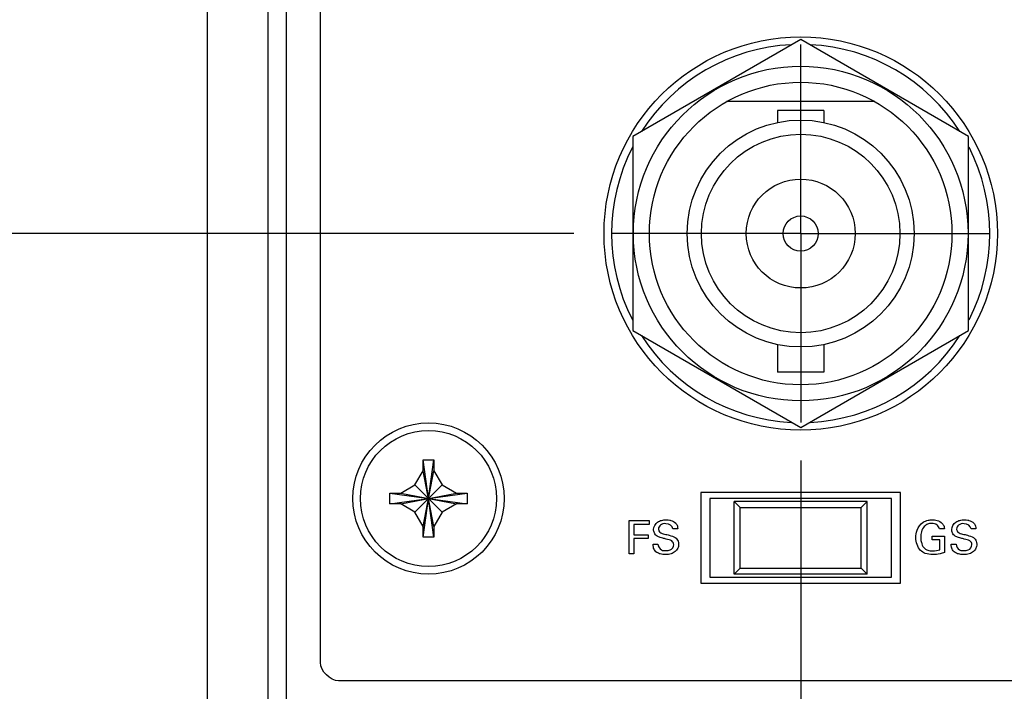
# Model space of a CAD drawing. Header units: inches. Extents: x 0 to 34, y 0 to 22.
# Tile 21 of 111: x 8.3 to 9.9, y 9.5 to 10.7. Entities that reach past the tile are written whole.
import ezdxf

# ---------------------------------------------------------------- set-up
doc = ezdxf.new("R2010")
doc.units = ezdxf.units.IN
doc.header["$LTSCALE"] = 1.87
doc.header["$MEASUREMENT"] = 0
doc.linetypes.add('CENTER', pattern=[0.6, 0.375, -0.075, 0.075, -0.075])
doc.layers.get('0').update_dxf_attribs({"linetype": 'CONTINUOUS'})
for name, color, linetype in [('DATUMCURVES', 7, 'CONTINUOUS'), ('DEFAULT_1', 7, 'CENTER'), ('DIMENSIONS', 7, 'CONTINUOUS')]:
    doc.layers.add(name, color=color, linetype=linetype)
doc.styles.get("Standard").update_dxf_attribs({"font": 'txt', "width": 0.8})
doc.dimstyles.new('DIMSTYLE_1', dxfattribs={"dimtxt": 0.125, "dimasz": 0.18, "dimexe": 0.18, "dimexo": 0.0625, "dimgap": 0.09, "dimtad": 0, "dimtih": 1, "dimtoh": 1, "dimdec": 3, "dimzin": 4, "dimdsep": 46, "dimtxsty": 'STANDARD', "dimblk": '_FILLED', "dimblk1": '_FILLED', "dimblk2": '_FILLED', "dimcen": 0.09, "dimadec": 0, "dimazin": 0, "dimtp": 0.001, "dimtm": 0.001, "dimtfac": 1, "dimtdec": 3, "dimtofl": 0, "dimtmove": 0, "dimatfit": 3, "dimldrblk": '_FILLED', "dimfxl": 1, "dimtolj": 1, "dimtzin": 4, "dimarcsym": 0})

# ---------------------------------------------------------------- blocks, each defined once
blk = doc.blocks.new('_FILLED')
at = {"color": 0, "linetype": 'BYBLOCK'}
blk.add_solid([(0, 0), (-1, 0.1736), (-1, -0.1736)], dxfattribs=at)
blk = doc.blocks.new('*D0')
at = {"layer": 'DIMENSIONS', "color": 2, "linetype": 'CONTINUOUS'}
for p, q in [((9.211, 10.3065), (7.356, 10.3065)), ((7.481, 10.3065), (7.481, 9.311)), ((7.481, 7.9485), (7.481, 9.061)), ((11.9085, 7.9485), (7.356, 7.9485))]:
    blk.add_line(p, q, dxfattribs=at)
at = {"layer": 'DIMENSIONS', "color": 2, "linetype": 'CONTINUOUS', "xscale": 0.18, "yscale": 0.18, "zscale": 0.18}
for p, rotation in [((7.481, 10.3065), 90), ((7.481, 7.9485), 270)]:
    blk.add_blockref('_FILLED', p, dxfattribs=dict(at, rotation=rotation))
at = {"layer": 'DIMENSIONS', "color": 2, "linetype": 'CONTINUOUS', "width": 0.8}
for s, p in [('[', (7.4435, 9.1235)), (']', (8.0435, 9.1235)), ('2.358', (6.8185, 9.1235)), ('59.89', (7.5435, 9.1235))]:
    blk.add_text(s, height=0.125, dxfattribs=at).set_placement(p)
blk = doc.blocks.new('*D1')
at = {"layer": 'DIMENSIONS', "color": 2, "linetype": 'CONTINUOUS'}
for p, q in [((9.211, 11.4065), (7.356, 11.4065)), ((7.481, 11.4065), (7.481, 11.0125)), ((7.481, 10.3065), (7.481, 10.7625)), ((9.211, 10.3065), (7.356, 10.3065))]:
    blk.add_line(p, q, dxfattribs=at)
at = {"layer": 'DIMENSIONS', "color": 2, "linetype": 'CONTINUOUS', "xscale": 0.18, "yscale": 0.18, "zscale": 0.18}
for p, rotation in [((7.481, 11.4065), 90), ((7.481, 10.3065), 270)]:
    blk.add_blockref('_FILLED', p, dxfattribs=dict(at, rotation=rotation))
at = {"layer": 'DIMENSIONS', "color": 2, "linetype": 'CONTINUOUS', "width": 0.8}
for s, p in [('4X ', (6.6685, 10.825)), ('1.100', (6.9685, 10.825)), ('[', (7.5935, 10.825)), ('27.94', (7.6935, 10.825)), (']', (8.1935, 10.825))]:
    blk.add_text(s, height=0.125, dxfattribs=at).set_placement(p)
blk = doc.blocks.new('*D7')
at = {"layer": 'DIMENSIONS', "color": 2, "linetype": 'CONTINUOUS'}
for p, q in [((9.586, 9.9315), (9.586, 7.3368)), ((10.461, 9.9315), (10.461, 7.3368)), ((9.586, 7.4618), (9.226, 7.4618)), ((10.461, 7.4618), (10.7887, 7.4618))]:
    blk.add_line(p, q, dxfattribs=at)
at = {"layer": 'DIMENSIONS', "color": 2, "linetype": 'CONTINUOUS', "xscale": 0.18, "yscale": 0.18, "zscale": 0.18}
blk.add_blockref('_FILLED', (9.586, 7.4618), dxfattribs=at)
at = {"layer": 'DIMENSIONS', "color": 2, "linetype": 'CONTINUOUS', "xscale": 0.18, "yscale": 0.18, "zscale": 0.18, "rotation": 180}
blk.add_blockref('_FILLED', (10.461, 7.4618), dxfattribs=at)
at = {"layer": 'DIMENSIONS', "color": 2, "linetype": 'CONTINUOUS', "width": 0.8}
for s, p in [('[', (11.5762, 7.3993)), (']', (12.1762, 7.3993)), ('3X', (10.8512, 7.3993)), ('.875', (11.0512, 7.3993)), ('22.23', (11.6762, 7.3993))]:
    blk.add_text(s, height=0.125, dxfattribs=at).set_placement(p)

msp = doc.modelspace()

# ---------------------------------------------------------------- linework, layer by layer
at = {"color": 7, "linetype": 'CONTINUOUS'}
for p, q in [((8.706, 8.9357), (8.706, 18.5514)), ((8.736, 18.554), (8.736, 8.933)), ((8.606, 8.9481), (8.606, 18.539)), ((9.586, 10.627), (9.3085, 10.4667)), ((9.8635, 10.4667), (9.586, 10.627)), ((9.7084, 10.5245), (9.4636, 10.5245)), ((9.6245, 10.5098), (9.5475, 10.5098)), ((9.5475, 10.5098), (9.5475, 10.49)), ((9.6245, 10.5098), (9.6245, 10.49)), ((9.3085, 10.4667), (9.3085, 10.1463)), ((9.8635, 10.1463), (9.8635, 10.4667)), ((9.3085, 10.1463), (9.586, 9.9861)), ((9.586, 9.9861), (9.8635, 10.1463)), ((9.5475, 10.123), (9.5475, 10.0773)), ((9.6245, 10.123), (9.6245, 10.0773)), ((9.6245, 10.0773), (9.5475, 10.0773)), ((8.962, 9.9325), (8.98, 9.9325)), ((8.98, 9.8045), (8.962, 9.9325)), ((8.962, 9.9145), (8.962, 9.9325)), ((8.962, 9.8045), (8.98, 9.9325)), ((8.98, 9.9325), (8.98, 9.9145)), ((8.9484, 9.8911), (8.962, 9.9145)), ((8.98, 9.8225), (8.962, 9.9145)), ((8.962, 9.8225), (8.98, 9.9145)), ((8.98, 9.9145), (8.9935, 9.8911)), ((8.907, 9.8775), (8.925, 9.8775)), ((8.907, 9.8775), (9.035, 9.8595)), ((8.907, 9.8595), (9.035, 9.8775)), ((8.907, 9.8595), (8.907, 9.8775)), ((8.925, 9.8775), (8.9484, 9.8911)), ((8.925, 9.8775), (9.017, 9.8595)), ((8.925, 9.8595), (9.017, 9.8775)), ((8.9935, 9.846), (8.9484, 9.8911)), ((8.9484, 9.846), (8.9935, 9.8911)), ((8.9935, 9.8911), (9.017, 9.8775)), ((9.017, 9.8775), (9.035, 9.8775)), ((9.035, 9.8775), (9.035, 9.8595)), ((9.751, 9.8785), (9.421, 9.8785)), ((9.421, 9.8785), (9.421, 9.7285)), ((9.751, 9.7285), (9.751, 9.8785)), ((9.736, 9.8685), (9.436, 9.8685)), ((9.436, 9.8685), (9.436, 9.7385)), ((9.476, 9.8635), (9.486, 9.8535)), ((9.696, 9.8635), (9.476, 9.8635)), ((9.476, 9.7435), (9.476, 9.8635)), ((9.686, 9.8535), (9.696, 9.8635)), ((9.696, 9.7435), (9.696, 9.8635)), ((9.736, 9.7385), (9.736, 9.8685)), ((8.925, 9.8595), (8.907, 9.8595)), ((8.9484, 9.846), (8.925, 9.8595)), ((8.962, 9.8225), (8.9484, 9.846)), ((8.9935, 9.846), (8.98, 9.8225)), ((9.017, 9.8595), (8.9935, 9.846)), ((9.035, 9.8595), (9.017, 9.8595)), ((9.486, 9.8535), (9.686, 9.8535)), ((9.486, 9.7535), (9.486, 9.8535)), ((9.686, 9.7535), (9.686, 9.8535)), ((8.962, 9.8045), (8.962, 9.8225)), ((8.98, 9.8225), (8.98, 9.8045)), ((8.98, 9.8045), (8.962, 9.8045)), ((9.476, 9.7435), (9.486, 9.7535)), ((9.486, 9.7535), (9.686, 9.7535)), ((9.686, 9.7535), (9.696, 9.7435)), ((9.436, 9.7385), (9.736, 9.7385)), ((9.696, 9.7435), (9.476, 9.7435)), ((9.421, 9.7285), (9.751, 9.7285))]:
    msp.add_line(p, q, dxfattribs=at)
for centre, radius in [((9.586, 10.3065), 0.325), ((9.586, 10.3065), 0.2765), ((9.586, 10.3065), 0.25), ((9.586, 10.3065), 0.1875), ((9.586, 10.3065), 0.164), ((9.586, 10.3065), 0.09), ((9.586, 10.3065), 0.029), ((8.971, 9.8685), 0.125), ((8.971, 9.8685), 0.1125), ((8.971, 9.8685), 0.1125)]:
    msp.add_circle(centre, radius, dxfattribs=at)
for start, end in [(92.8821, 147.3645), (32.6355, 87.1179), (152.8684, 207.1316), (332.8684, 27.1316), (212.6355, 267.1179), (272.8821, 327.3645)]:
    msp.add_arc((9.586, 10.3065), 0.3125, start, end, dxfattribs=at)
at = {"layer": 'DATUMCURVES', "color": 40, "linetype": 'CONTINUOUS'}
for points, knots in [([(8.7925, 9.5973, 0.8645), (8.7925, 9.8382, 0.8645), (8.7925, 11.3801, 0.8645), (8.7925, 12.922, 0.8645), (8.7925, 14.223, 0.8645)], [0, 0, 0, 0, 0.15625, 1, 1, 1, 1]), ([(9.3027, 9.8323, 0.8645), (9.3044, 9.8323, 0.8645), (9.3153, 9.8323, 0.8645), (9.3263, 9.8323, 0.8645), (9.3355, 9.8323, 0.8645)], [0, 0, 0, 0, 0.15625, 1, 1, 1, 1]), ([(9.3027, 9.7772, 0.8645), (9.3027, 9.78, 0.8645), (9.3027, 9.7984, 0.8645), (9.3027, 9.8168, 0.8645), (9.3027, 9.8323, 0.8645)], [0, 0, 0, 0, 0.15625, 1, 1, 1, 1]), ([(9.3763, 9.7922, 0.8645), (9.3763, 9.7946, 0.8645), (9.3727, 9.8002, 0.8645), (9.3649, 9.8011, 0.8645), (9.3586, 9.8028, 0.8645), (9.3535, 9.8041, 0.8645), (9.3481, 9.8061, 0.8645), (9.3438, 9.811, 0.8645), (9.342, 9.82, 0.8645), (9.3471, 9.8293, 0.8645), (9.3563, 9.8328, 0.8645), (9.3633, 9.8336, 0.8645), (9.3677, 9.8332, 0.8645), (9.3696, 9.8329, 0.8645)], [0, 0, 0, 0, 0.089356, 0.210968, 0.28166, 0.334745, 0.408555, 0.494841, 0.566943, 0.741217, 0.832923, 0.929463, 1, 1, 1, 1]), ([(9.3749, 9.8186, 0.8645), (9.3746, 9.8233, 0.8645), (9.3647, 9.8284, 0.8645), (9.3542, 9.826, 0.8645), (9.3509, 9.8204, 0.8645), (9.351, 9.8178, 0.8645), (9.3511, 9.8176, 0.8645)], [0, 0, 0, 0, 0.458215, 0.755271, 0.988296, 1, 1, 1, 1]), ([(9.3696, 9.8329, 0.8645), (9.3702, 9.8328, 0.8645), (9.3738, 9.8319, 0.8645), (9.3792, 9.8294, 0.8645), (9.3824, 9.8234, 0.8645), (9.3827, 9.82, 0.8645), (9.3828, 9.8186, 0.8645)], [0, 0, 0, 0, 0.088515, 0.522641, 0.795824, 1, 1, 1, 1]), ([(9.7764, 9.8038, 0.8645), (9.7764, 9.8079, 0.8645), (9.7778, 9.8176, 0.8645), (9.7854, 9.8291, 0.8645), (9.796, 9.8328, 0.8645), (9.8025, 9.8333, 0.8645), (9.8074, 9.8331, 0.8645), (9.8132, 9.8321, 0.8645), (9.8193, 9.8288, 0.8645), (9.823, 9.8231, 0.8645), (9.8234, 9.8199, 0.8645), (9.8235, 9.8186, 0.8645)], [0, 0, 0, 0, 0.170828, 0.400017, 0.528614, 0.621258, 0.671638, 0.730076, 0.865892, 0.945205, 1, 1, 1, 1]), ([(9.8152, 9.8186, 0.8645), (9.8148, 9.8209, 0.8645), (9.8116, 9.8262, 0.8645), (9.8033, 9.8276, 0.8645), (9.7957, 9.8267, 0.8645), (9.7889, 9.8221, 0.8645), (9.7851, 9.8141, 0.8645), (9.7841, 9.8053, 0.8645), (9.7846, 9.7999, 0.8645), (9.7851, 9.7974, 0.8645)], [0, 0, 0, 0, 0.129018, 0.289592, 0.416824, 0.531203, 0.710522, 0.868162, 1, 1, 1, 1]), ([(9.869, 9.7922, 0.8645), (9.869, 9.7946, 0.8645), (9.8654, 9.8002, 0.8645), (9.8575, 9.8011, 0.8645), (9.8512, 9.8028, 0.8645), (9.8461, 9.8041, 0.8645), (9.8408, 9.8061, 0.8645), (9.8364, 9.811, 0.8645), (9.8346, 9.82, 0.8645), (9.8398, 9.8293, 0.8645), (9.849, 9.8328, 0.8645), (9.8559, 9.8336, 0.8645), (9.8603, 9.8332, 0.8645), (9.8622, 9.8329, 0.8645)], [0, 0, 0, 0, 0.089348, 0.210897, 0.281625, 0.334705, 0.408472, 0.494809, 0.566915, 0.741208, 0.832942, 0.929504, 1, 1, 1, 1]), ([(9.8675, 9.8186, 0.8645), (9.8672, 9.8233, 0.8645), (9.8573, 9.8284, 0.8645), (9.8468, 9.826, 0.8645), (9.8436, 9.8204, 0.8645), (9.8437, 9.8178, 0.8645), (9.8437, 9.8176, 0.8645)], [0, 0, 0, 0, 0.458216, 0.755215, 0.988296, 1, 1, 1, 1]), ([(9.8622, 9.8329, 0.8645), (9.8628, 9.8328, 0.8645), (9.8665, 9.8319, 0.8645), (9.8719, 9.8293, 0.8645), (9.8751, 9.8234, 0.8645), (9.8753, 9.82, 0.8645), (9.8754, 9.8186, 0.8645)], [0, 0, 0, 0, 0.088469, 0.522525, 0.795781, 1, 1, 1, 1]), ([(9.3355, 9.8258, 0.8645), (9.3342, 9.8258, 0.8645), (9.3259, 9.8258, 0.8645), (9.3175, 9.8258, 0.8645), (9.3105, 9.8258, 0.8645)], [0, 0, 0, 0, 0.15625, 1, 1, 1, 1]), ([(9.3105, 9.8258, 0.8645), (9.3105, 9.8249, 0.8645), (9.3105, 9.8192, 0.8645), (9.3105, 9.8135, 0.8645), (9.3105, 9.8086, 0.8645)], [0, 0, 0, 0, 0.15625, 1, 1, 1, 1]), ([(9.3511, 9.8176, 0.8645), (9.3512, 9.8158, 0.8645), (9.3535, 9.8112, 0.8645), (9.3584, 9.8105, 0.8645), (9.361, 9.8098, 0.8645)], [0, 0, 0, 0, 0.40678, 1, 1, 1, 1]), ([(9.8437, 9.8176, 0.8645), (9.8438, 9.8158, 0.8645), (9.8461, 9.8112, 0.8645), (9.851, 9.8105, 0.8645), (9.8536, 9.8098, 0.8645)], [0, 0, 0, 0, 0.406787, 1, 1, 1, 1]), ([(9.3105, 9.8086, 0.8645), (9.3117, 9.8086, 0.8645), (9.3196, 9.8086, 0.8645), (9.3274, 9.8086, 0.8645), (9.3341, 9.8086, 0.8645)], [0, 0, 0, 0, 0.15625, 1, 1, 1, 1]), ([(9.3341, 9.8022, 0.8645), (9.3329, 9.8022, 0.8645), (9.325, 9.8022, 0.8645), (9.3171, 9.8022, 0.8645), (9.3105, 9.8022, 0.8645)], [0, 0, 0, 0, 0.15625, 1, 1, 1, 1]), ([(9.3105, 9.8022, 0.8645), (9.3105, 9.8009, 0.8645), (9.3105, 9.7926, 0.8645), (9.3105, 9.7842, 0.8645), (9.3105, 9.7772, 0.8645)], [0, 0, 0, 0, 0.15625, 1, 1, 1, 1]), ([(9.3788, 9.804, 0.8645), (9.3809, 9.8027, 0.8645), (9.3837, 9.799, 0.8645), (9.3844, 9.7936, 0.8645), (9.384, 9.7895, 0.8645), (9.3826, 9.7851, 0.8645), (9.3788, 9.7802, 0.8645), (9.3729, 9.7773, 0.8645), (9.3673, 9.776, 0.8645), (9.3613, 9.7757, 0.8645), (9.3548, 9.7763, 0.8645), (9.3501, 9.7783, 0.8645), (9.3484, 9.7794, 0.8645)], [0, 0, 0, 0, 0.128977, 0.217487, 0.27856, 0.33737, 0.454957, 0.587239, 0.663965, 0.749719, 0.896424, 1, 1, 1, 1]), ([(9.361, 9.8098, 0.8645), (9.3636, 9.8092, 0.8645), (9.3696, 9.8076, 0.8645), (9.3758, 9.806, 0.8645), (9.3788, 9.804, 0.8645)], [0, 0, 0, 0, 0.433545, 1, 1, 1, 1]), ([(9.8237, 9.7793, 0.8645), (9.8213, 9.7785, 0.8645), (9.8148, 9.7766, 0.8645), (9.804, 9.7755, 0.8645), (9.7926, 9.7767, 0.8645), (9.783, 9.7827, 0.8645), (9.7775, 9.7923, 0.8645), (9.7764, 9.8, 0.8645), (9.7764, 9.8038, 0.8645)], [0, 0, 0, 0, 0.120749, 0.310254, 0.504452, 0.645785, 0.821356, 1, 1, 1, 1]), ([(9.7851, 9.7974, 0.8645), (9.7852, 9.797, 0.8645), (9.786, 9.7934, 0.8645), (9.7883, 9.7873, 0.8645), (9.796, 9.7826, 0.8645), (9.8054, 9.7816, 0.8645), (9.8122, 9.7826, 0.8645), (9.8161, 9.7838, 0.8645)], [0, 0, 0, 0, 0.031756, 0.278509, 0.48032, 0.688953, 1, 1, 1, 1]), ([(9.8035, 9.8065, 0.8645), (9.8045, 9.8065, 0.8645), (9.8113, 9.8065, 0.8645), (9.818, 9.8065, 0.8645), (9.8237, 9.8065, 0.8645)], [0, 0, 0, 0, 0.15625, 1, 1, 1, 1]), ([(9.8161, 9.7838, 0.8645), (9.8161, 9.7847, 0.8645), (9.8161, 9.7901, 0.8645), (9.8161, 9.7956, 0.8645), (9.8161, 9.8001, 0.8645)], [0, 0, 0, 0, 0.15625, 1, 1, 1, 1]), ([(9.8237, 9.8065, 0.8645), (9.8237, 9.8051, 0.8645), (9.8237, 9.796, 0.8645), (9.8237, 9.7869, 0.8645), (9.8237, 9.7793, 0.8645)], [0, 0, 0, 0, 0.15625, 1, 1, 1, 1]), ([(9.8714, 9.804, 0.8645), (9.8735, 9.8027, 0.8645), (9.8763, 9.799, 0.8645), (9.8771, 9.7936, 0.8645), (9.8767, 9.7895, 0.8645), (9.8753, 9.7851, 0.8645), (9.8714, 9.7802, 0.8645), (9.8641, 9.7765, 0.8645), (9.8554, 9.7756, 0.8645), (9.8474, 9.7763, 0.8645), (9.8427, 9.7783, 0.8645), (9.841, 9.7794, 0.8645)], [0, 0, 0, 0, 0.128997, 0.217553, 0.278651, 0.33749, 0.455144, 0.587492, 0.749539, 0.896361, 1, 1, 1, 1]), ([(9.8536, 9.8098, 0.8645), (9.8562, 9.8092, 0.8645), (9.8622, 9.8076, 0.8645), (9.8685, 9.806, 0.8645), (9.8714, 9.804, 0.8645)], [0, 0, 0, 0, 0.43357, 1, 1, 1, 1]), ([(9.3484, 9.7794, 0.8645), (9.3473, 9.7802, 0.8645), (9.3445, 9.7826, 0.8645), (9.3424, 9.7876, 0.8645), (9.3422, 9.7916, 0.8645), (9.3422, 9.7933, 0.8645)], [0, 0, 0, 0, 0.255002, 0.678572, 1, 1, 1, 1]), ([(9.3501, 9.7933, 0.8645), (9.3503, 9.7895, 0.8645), (9.3542, 9.7824, 0.8645), (9.3609, 9.7824, 0.8645), (9.3634, 9.7824, 0.8645)], [0, 0, 0, 0, 0.603087, 1, 1, 1, 1]), ([(9.3634, 9.7824, 0.8645), (9.3657, 9.7824, 0.8645), (9.3717, 9.7827, 0.8645), (9.3763, 9.7887, 0.8645), (9.3763, 9.7922, 0.8645)], [0, 0, 0, 0, 0.395996, 1, 1, 1, 1]), ([(9.841, 9.7794, 0.8645), (9.8399, 9.7802, 0.8645), (9.8372, 9.7826, 0.8645), (9.835, 9.7876, 0.8645), (9.8348, 9.7916, 0.8645), (9.8348, 9.7933, 0.8645)], [0, 0, 0, 0, 0.255047, 0.678559, 1, 1, 1, 1]), ([(9.8428, 9.7933, 0.8645), (9.8429, 9.7895, 0.8645), (9.8468, 9.7824, 0.8645), (9.8535, 9.7824, 0.8645), (9.856, 9.7824, 0.8645)], [0, 0, 0, 0, 0.603031, 1, 1, 1, 1]), ([(9.856, 9.7824, 0.8645), (9.8584, 9.7824, 0.8645), (9.8644, 9.7827, 0.8645), (9.869, 9.7887, 0.8645), (9.869, 9.7922, 0.8645)], [0, 0, 0, 0, 0.395897, 1, 1, 1, 1]), ([(12.5825, 9.5673, 0.8645), (12.3866, 9.5673, 0.8645), (11.1333, 9.5673, 0.8645), (9.88, 9.5673, 0.8645), (8.8225, 9.5673, 0.8645)], [0, 0, 0, 0, 0.15625, 1, 1, 1, 1])]:
    msp.add_open_spline(points, degree=3, knots=knots, dxfattribs=at)
for points in [[(9.3355, 9.8323, 0.8645), (9.3355, 9.8301, 0.8645), (9.3355, 9.828, 0.8645), (9.3355, 9.8258, 0.8645)], [(9.3828, 9.8186, 0.8645), (9.3802, 9.8186, 0.8645), (9.3775, 9.8186, 0.8645), (9.3749, 9.8186, 0.8645)], [(9.8235, 9.8186, 0.8645), (9.8207, 9.8186, 0.8645), (9.8179, 9.8186, 0.8645), (9.8152, 9.8186, 0.8645)], [(9.8754, 9.8186, 0.8645), (9.8728, 9.8186, 0.8645), (9.8701, 9.8186, 0.8645), (9.8675, 9.8186, 0.8645)], [(9.3341, 9.8086, 0.8645), (9.3341, 9.8065, 0.8645), (9.3341, 9.8043, 0.8645), (9.3341, 9.8022, 0.8645)], [(9.8035, 9.8001, 0.8645), (9.8035, 9.8023, 0.8645), (9.8035, 9.8044, 0.8645), (9.8035, 9.8065, 0.8645)], [(9.8161, 9.8001, 0.8645), (9.8119, 9.8001, 0.8645), (9.8077, 9.8001, 0.8645), (9.8035, 9.8001, 0.8645)], [(9.3422, 9.7933, 0.8645), (9.3448, 9.7933, 0.8645), (9.3475, 9.7933, 0.8645), (9.3501, 9.7933, 0.8645)], [(9.8348, 9.7933, 0.8645), (9.8375, 9.7933, 0.8645), (9.8401, 9.7933, 0.8645), (9.8428, 9.7933, 0.8645)], [(9.3105, 9.7772, 0.8645), (9.3079, 9.7772, 0.8645), (9.3053, 9.7772, 0.8645), (9.3027, 9.7772, 0.8645)], [(8.8225, 9.5673, 0.8645), (8.8083, 9.5673, 0.8645), (8.7925, 9.5832, 0.8645), (8.7925, 9.5973, 0.8645)]]:
    msp.add_open_spline(points, degree=3, dxfattribs=at)
at = {"layer": 'DEFAULT_1', "color": 7, "linetype": 'CENTER'}
for q in [(9.586, 10.619), (9.2735, 10.3065), (9.8985, 10.3065), (9.586, 9.994)]:
    msp.add_line((9.586, 10.3065), q, dxfattribs=at)

# ---------------------------------------------------------------- dimensions: what is measured, and where the dimension line sits
at = {"layer": 'DIMENSIONS', "color": 2, "linetype": 'CONTINUOUS'}
for base, p1, p2, angle, text, picture, middle in [((7.481, 11.4065), (9.211, 10.3065), (9.211, 11.4065), 90, '4X <>', '*D1', (7.481, 10.8875)), ((9.586, 7.4618), (10.461, 9.9315), (9.586, 9.9315), 180, '3X<>', '*D7', (11.5637, 7.4618))]:
    dim = msp.add_linear_dim(base=base, p1=p1, p2=p2, angle=angle, text=text, dimstyle='DIMSTYLE_1', dxfattribs=at)
    dim.commit()
    dim.dimension.update_dxf_attribs({"geometry": picture, "text_midpoint": middle, "dimtype": 160})
dim = msp.add_linear_dim(base=(7.481, 7.9485), p1=(9.211, 10.3065), p2=(11.9085, 7.9485), angle=270, dimstyle='DIMSTYLE_1', dxfattribs=at)
dim.commit()
dim.dimension.update_dxf_attribs({"geometry": '*D0', "text_midpoint": (7.481, 9.186), "dimtype": 160})

doc.saveas('drawing.dxf')
